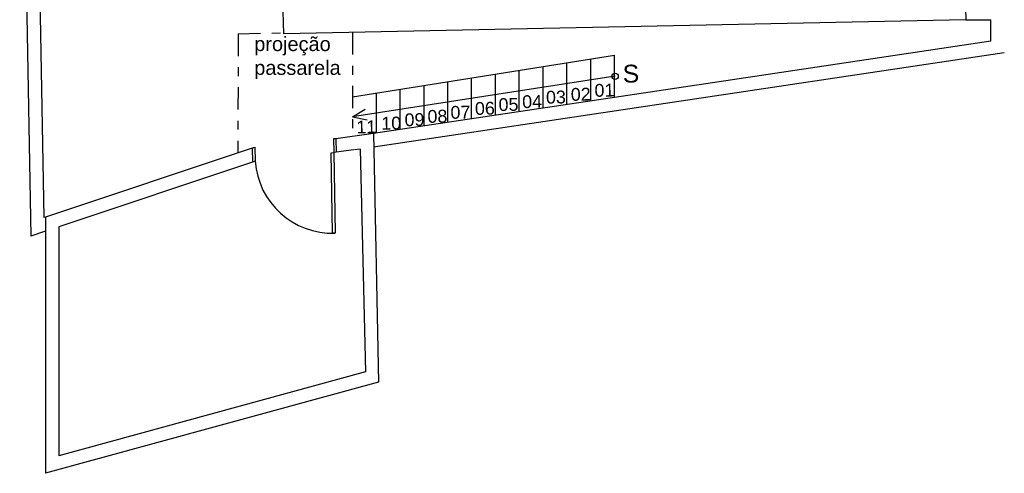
# Model space of a CAD drawing. Header units: inches. Extents: x 352 to 438, y 0 to 186.
# Tile 20 of 40: x 369.85 to 380.89, y 147.51 to 152.6. Entities that reach past the tile are written whole.
import ezdxf

# ---------------------------------------------------------------- set-up
doc = ezdxf.new("R2010")
doc.units = ezdxf.units.IN
doc.header["$MEASUREMENT"] = 0
doc.linetypes.add('DASHDOT2', pattern=[0.5, 0.25, -0.125, 0, -0.125])
for name, color, linetype in [('TJ-ESQUADRIA1', 1, 'Continuous'), ('TJ-ESQUADRIA2', 2, 'Continuous'), ('TJ-PAREDE', 5, 'Continuous'), ('TJ-PAREDEMURO', 3, 'Continuous'), ('TJ-PISO', 1, 'Continuous'), ('TJ-PROJECAOACIMA', 1, 'DASHDOT2'), ('TJ-TEXTO01', 1, 'Continuous'), ('TJ-TEXTO01 1PARA100', 1, 'Continuous')]:
    doc.layers.add(name, color=color, linetype=linetype)
doc.styles.add('ARIAL', font='arial.ttf')
doc.styles.get("Standard").update_dxf_attribs({"font": 'arial.ttf'})

msp = doc.modelspace()

# ---------------------------------------------------------------- linework, layer by layer
at = {"layer": 'TJ-ESQUADRIA1', "color": 1}
msp.add_arc((373.356, 151.075), 0.87, 183.9603, 271.7989, dxfattribs=at)
at = {"layer": 'TJ-ESQUADRIA2'}
for p, q in [((372.455, 151.161), (372.485, 151.171)), ((372.485, 151.171), (372.488, 151.014)), ((373.393, 151.266), (373.366, 151.263)), ((373.366, 151.263), (373.369, 151.111)), ((373.396, 151.115), (373.369, 151.111)), ((372.488, 151.014), (372.458, 151.004))]:
    msp.add_line(p, q, dxfattribs=at)
msp.add_lwpolyline([(373.386, 150.207), (373.356, 150.206), (373.339, 151.107), (373.369, 151.111)], close=True, dxfattribs=at)
at = {"layer": 'TJ-PAREDE'}
for p, q in [((380.387, 155.968), (380.456, 152.598)), ((372.809, 152.443), (372.804, 152.697)), ((372.809, 152.443), (372.804, 152.697)), ((380.456, 152.598), (372.809, 152.443)), ((373.814, 151.323), (373.393, 151.266)), ((373.814, 151.323), (373.872, 148.535)), ((372.455, 151.161), (370.137, 150.386)), ((372.455, 151.161), (372.458, 151.004)), ((373.393, 151.266), (373.396, 151.115)), ((373.596, 151.139), (373.396, 151.115)), ((373.666, 151.15), (373.601, 151.14)), ((373.666, 151.15), (373.724, 148.65)), ((373.666, 151.15), (373.666, 151.15)), ((372.458, 151.004), (370.287, 150.278)), ((370.137, 150.386), (370.137, 147.511)), ((370.287, 150.278), (370.287, 147.708)), ((373.727, 148.651), (370.287, 147.708)), ((373.872, 148.535), (370.137, 147.511))]:
    msp.add_line(p, q, dxfattribs=at)
at = {"layer": 'TJ-PAREDEMURO'}
for p, q in [((369.848, 157.292), (369.972, 150.172)), ((369.994, 157.142), (370.12, 150.38)), ((380.456, 152.598), (380.739, 152.598)), ((380.739, 152.359), (380.739, 152.598)), ((380.739, 152.359), (376.519, 151.728)), ((380.889, 152.23), (376.541, 151.58)), ((376.519, 151.728), (373.814, 151.323)), ((376.541, 151.58), (373.817, 151.172)), ((370.137, 150.386), (370.12, 150.38)), ((370.137, 150.227), (369.972, 150.172))]:
    msp.add_line(p, q, dxfattribs=at)
at = {"layer": 'TJ-PISO'}
for p, q in [((373.579, 151.735), (376.519, 152.204)), ((376.252, 151.688), (376.252, 152.162)), ((376.519, 151.728), (376.519, 152.204)), ((375.718, 151.608), (375.718, 152.076)), ((375.985, 151.648), (375.985, 152.119)), ((374.916, 151.488), (374.916, 151.948)), ((375.183, 151.528), (375.183, 151.991)), ((375.45, 151.568), (375.45, 152.034)), ((374.382, 151.408), (374.382, 151.863)), ((374.649, 151.448), (374.649, 151.905)), ((373.847, 151.328), (373.847, 151.777)), ((374.114, 151.368), (374.114, 151.82))]:
    msp.add_line(p, q, dxfattribs=at)
at = {"layer": 'TJ-PROJECAOACIMA'}
for p, q in [((372.299, 152.443), (372.293, 151.107)), ((372.299, 152.443), (372.809, 152.454)), ((373.578, 152.459), (373.579, 151.291))]:
    msp.add_line(p, q, dxfattribs=at)
at = {"layer": 'TJ-TEXTO01'}
for p, q in [((376.525, 151.966), (373.579, 151.511)), ((373.579, 151.511), (373.722, 151.599)), ((373.579, 151.511), (373.743, 151.477))]:
    msp.add_line(p, q, dxfattribs=at)
msp.add_circle((376.525, 151.966), 0.0352, dxfattribs=at)

# ---------------------------------------------------------------- texts
at = {"layer": 'TJ-TEXTO01', "attachment_point": 1}
for s, insert, char_height, rotation in [('S', (376.607, 152.094), 0.2, 1.1032), ('02', (376.026, 151.834), 0.1435, 1.1604), ('01', (376.292, 151.879), 0.1435, 1.1604), ('05', (375.216, 151.719), 0.1435, 1.1604), ('04', (375.481, 151.752), 0.1435, 1.1604), ('03', (375.748, 151.802), 0.1435, 1.1604), ('07', (374.677, 151.632), 0.1435, 1.1604), ('06', (374.951, 151.676), 0.1435, 1.1604), ('10', (373.901, 151.51), 0.1435, 1.1604), ('09', (374.162, 151.549), 0.1435, 1.1604), ('08', (374.419, 151.587), 0.1435, 1.1604), ('11', (373.622, 151.468), 0.1435, 1.1604)]:
    msp.add_mtext_dynamic_manual_height_columns(s, width=0.11169, gutter_width=1, heights=[0], dxfattribs=dict(at, insert=insert, char_height=char_height, rotation=rotation))
at = {"layer": 'TJ-TEXTO01 1PARA100', "insert": (372.478, 152.409), "char_height": 0.16, "width": 0.92315, "attachment_point": 1, "style": 'ARIAL'}
msp.add_mtext('projeção passarela', dxfattribs=at)

doc.saveas('drawing.dxf')
